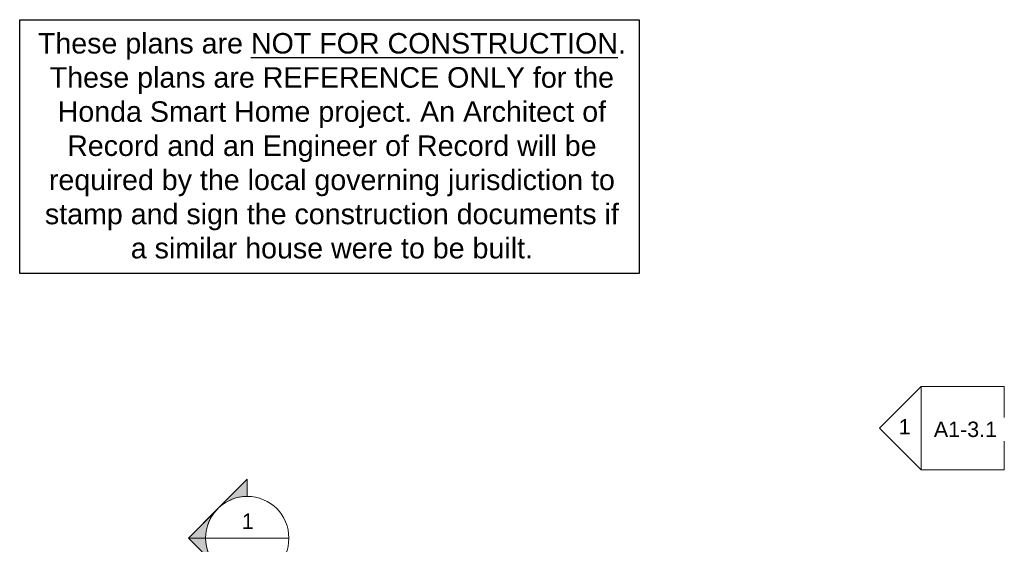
# Model space of a CAD drawing. Header units: inches. Extents: x -680 to 161, y -283 to 603.
# Tile 11 of 11: x -199 to 85, y 177 to 328. Entities that reach past the tile are written whole.
import ezdxf

# ---------------------------------------------------------------- set-up
doc = ezdxf.new("R2010")
doc.units = ezdxf.units.IN
doc.header["$MEASUREMENT"] = 0
doc.layers.add('A-ANNO-SYMB', color=6, linetype='Continuous', lineweight=9)
doc.styles.add('Arial', font='arial.ttf', dxfattribs={"height": 4.425898})

# ---------------------------------------------------------------- blocks, each defined once
blk = doc.blocks.new('Section - Section Head - Filled-22785-Slab Edge Paln')
at = {"layer": 'A-ANNO-SYMB'}
h = blk.add_hatch(color=256, dxfattribs=at)
edge = h.paths.add_edge_path(flags=0)
edge.add_line((-0.4268, 0.1768), (-0.25, 0.3536))
edge.add_line((-0.25, 0.3536), (-0.25, 0.25))
edge.add_arc((-0.25, 0), 0.25, 90, 135)
h = blk.add_hatch(color=256, dxfattribs=at)
edge = h.paths.add_edge_path(flags=0)
edge.add_arc((-0.25, 0), 0.25, 45, 90)
edge.add_line((-0.25, 0.25), (-0.25, 0.3536))
edge.add_line((-0.25, 0.3536), (-0.0732, 0.1768))
h = blk.add_hatch(color=256, dxfattribs=at)
edge = h.paths.add_edge_path(flags=0)
edge.add_arc((-0.25, 0), 0.2503, 137.9216, 180)
edge.add_line((-0.5003, 0), (-0.6036, 0))
edge.add_line((-0.6036, 0), (-0.4358, 0.1678))
h = blk.add_hatch(color=256, dxfattribs=at)
edge = h.paths.add_edge_path(flags=0)
edge.add_line((-0.0642, 0.1678), (0.1036, 0))
edge.add_line((0.1036, 0), (0.0003, 0))
edge.add_arc((-0.25, 0), 0.2503, 0, 42.0784)
for p, q in [((-0.25, 0.3536), (-0.6036, 0)), ((-0.25, 0.3536), (-0.4268, 0.1768)), ((-0.25, 0.3536), (0.1036, 0)), ((-0.25, 0.25), (-0.25, 0.3536)), ((-0.0732, 0.1768), (-0.25, 0.3536)), ((-0.25, 0.3536), (-0.25, 0.25)), ((-0.4358, 0.1678), (-0.6036, 0)), ((0.1036, 0), (-0.0642, 0.1678)), ((-0.6036, 0), (-0.5003, 0)), ((0.0003, 0), (0.1036, 0)), ((-0.5, 0), (-0.6036, 0)), ((0, 0), (0.1036, 0))]:
    blk.add_line(p, q, dxfattribs=at)
for radius, start, end in [(0.25, 360, 180), (0.25, 90, 135), (0.25, 45, 90), (0.2503, 137.9216, 180), (0.2503, 0, 42.0784), (0.25, 180, 360)]:
    blk.add_arc((-0.25, 0), radius, start, end, dxfattribs=at)
blk = doc.blocks.new('Elevation - Detail Number-151647-Slab Edge Paln')
at = {"layer": 'A-ANNO-SYMB'}
for p, q in [((-0.25, -0.25), (-0.25, 0.25)), ((-0.25, 0.25), (0.25, 0.25)), ((0.25, 0.25), (0.25, -0.25)), ((0.25, -0.25), (-0.25, -0.25))]:
    blk.add_line(p, q, dxfattribs=at)
blk = doc.blocks.new('Elevation - Detail Number-151370-Slab Edge Paln')
at = {"layer": 'A-ANNO-SYMB'}
for p, q in [((0, 0.25), (-0.25, 0)), ((0.25, 0), (0, 0.25)), ((-0.25, 0), (0.25, 0))]:
    blk.add_line(p, q, dxfattribs=at)

msp = doc.modelspace()

# ---------------------------------------------------------------- linework, layer by layer
msp.add_lwpolyline([(-199.2081, 328.2253), (-20.637, 328.2253), (-20.637, 255.0756), (-199.2081, 255.0756)], close=True)
at = {"layer": 'A-ANNO-SYMB'}
msp.add_line((-145.6273, 178.8738), (-121.6273, 178.8738), dxfattribs=at)

# ---------------------------------------------------------------- block references
at = {"layer": 'A-ANNO-SYMB', "xscale": 47.99999999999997, "yscale": 47.99999999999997, "zscale": 47.99999999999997, "rotation": 90}
msp.add_blockref('Elevation - Detail Number-151370-Slab Edge Paln', (60.5668, 210.515), dxfattribs=at)
at = {"layer": 'A-ANNO-SYMB', "xscale": 47.99999999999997, "yscale": 47.99999999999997, "zscale": 47.99999999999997}
msp.add_blockref('Elevation - Detail Number-151647-Slab Edge Paln', (72.5668, 210.515), dxfattribs=at)
at = {"layer": 'A-ANNO-SYMB', "extrusion": (0, 0, -1), "xscale": 47.99999999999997, "yscale": 47.99999999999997, "zscale": 47.99999999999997, "rotation": 270.0000000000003}
msp.add_blockref('Section - Section Head - Filled-22785-Slab Edge Paln', (133.6273, 166.8738), dxfattribs=at)

# ---------------------------------------------------------------- texts
at = {"insert": (-109.2334, 324.3831), "char_height": 5.9011976, "width": 170.64303, "attachment_point": 2, "style": 'Arial'}
msp.add_mtext('These plans are {\\LNOT FOR CONSTRUCTION}. These plans are REFERENCE ONLY for the Honda Smart Home project. An Architect of Record and an Engineer of Record will be required by the local governing jurisdiction to stamp and sign the construction documents if a similar house were to be built.', dxfattribs=at)
at = {"layer": 'A-ANNO-SYMB', "insert": (-133.4736, 185.9584), "char_height": 4.4259, "width": 4.104, "attachment_point": 2, "line_spacing_factor": 0.938532, "style": 'Arial'}
msp.add_mtext('1', dxfattribs=at)

# ---------------------------------------------------------------- next in the draw order: texts
at = {"layer": 'A-ANNO-SYMB', "char_height": 4.4259, "attachment_point": 2, "line_spacing_factor": 0.938532, "style": 'Arial', "bg_fill": 3, "box_fill_scale": 1.25, "bg_fill_color": 0, "bg_fill_transparency": 0}
for s, insert, width in [('1', (55.8389, 213.1575), 4.104), ('A1-3.1', (73.3656, 212.4217), 21.708)]:
    msp.add_mtext(s, dxfattribs=dict(at, insert=insert, width=width))

doc.saveas('drawing.dxf')
